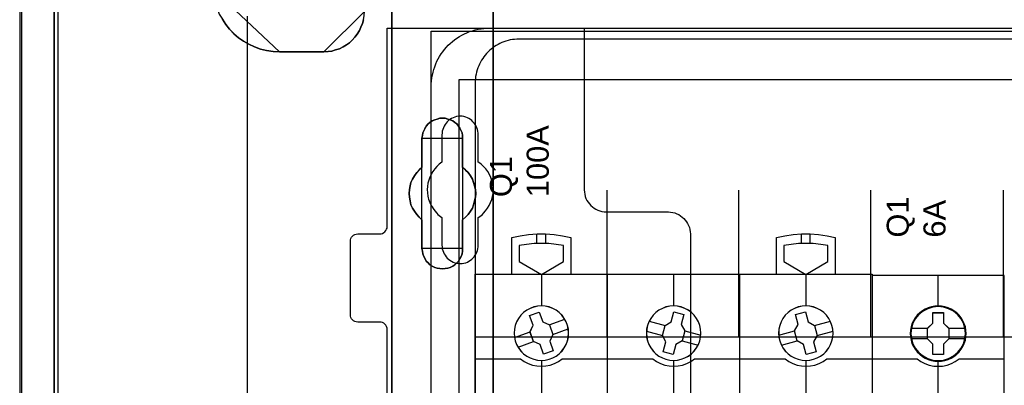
# Model space of a CAD drawing. Extents: x -635870 to -372006, y -44437 to 104716.
# Tile 48 of 246: x -620103 to -618763, y -31121 to -30623. Entities that reach past the tile are written whole.
import ezdxf

# ---------------------------------------------------------------- set-up
doc = ezdxf.new("R2010")
doc.units = 0
doc.header["$MEASUREMENT"] = 0
doc.layers.get('0').update_dxf_attribs({"color": 252})
for name, color, linetype in [('30', 7, 'Continuous'), ('45', 8, 'Continuous'), ('5', 7, 'Continuous'), ('50', 7, 'Continuous')]:
    doc.layers.add(name, color=color, linetype=linetype)
doc.styles.get("Standard").update_dxf_attribs({"font": 'arial.ttf', "bigfont": 'BIGFONT.SHX'})

# ---------------------------------------------------------------- blocks, each defined once
blk = doc.blocks.new('*U1009')
at = {"layer": '5', "color": 7}
for points in [[(9.279659, -3.4935), (8.454801, -4.058625), (7.629942, -4.7265), (6.856637, -5.394375), (6.134886, -6.113625), (5.413135, -6.832875), (4.742937, -7.6035), (4.072739, -8.4255), (3.505649, -9.2475), (2.938559, -10.120875), (2.474576, -10.99425), (2.010593, -11.919), (1.598164, -12.84375), (1.237288, -13.7685), (0.927966, -14.744625), (0.618644, -15.72075), (0.412429, -16.74825), (0.206215, -17.724375), (0.103107, -18.751875), (0.051554, -19.779375), (0, -20.806875), (0, -801.193125)], [(4.692335, -801.191648), (4.692335, -20.805704)], [(4.692335, -20.805704), (4.692335, -801.191648)], [(27.580767, -84.307315), (28.044798, -85.026604), (28.560388, -85.643137), (29.127537, -86.25967), (29.797804, -86.824825), (30.468071, -87.287225), (31.189897, -87.698247), (31.963282, -88.057891), (32.788227, -88.366158), (33.613171, -88.571669), (34.489674, -88.674424), (35.366177, -88.725802), (41.398581, -88.725802), (41.96573, -88.674424), (42.48132, -88.623046), (42.99691, -88.468913), (43.5125, -88.31478), (44.02809, -88.057891), (44.492121, -87.801002), (44.904593, -87.492736), (45.265506, -87.133092), (45.626419, -86.722069), (45.935774, -86.311047), (46.245128, -85.848648), (46.451364, -85.386248), (46.6576, -84.87247), (46.812277, -84.358693)], [(46.812277, -84.358693), (46.6576, -84.87247), (46.451364, -85.386248), (46.245128, -85.848648), (45.935774, -86.311047), (45.626419, -86.722069), (45.265506, -87.133092), (44.904593, -87.492736), (44.492121, -87.801002), (44.02809, -88.057891), (43.5125, -88.31478), (42.99691, -88.468913), (42.48132, -88.623046), (41.96573, -88.674424), (41.398581, -88.725802), (35.366177, -88.725802), (34.489674, -88.674424), (33.613171, -88.571669), (32.788227, -88.366158), (31.963282, -88.057891), (31.189897, -87.698247), (30.468071, -87.287225), (29.797804, -86.824825), (29.127537, -86.25967), (28.560388, -85.643137), (28.044798, -85.026604), (27.580767, -84.307315)], [(50.625815, -298.744188), (50.625815, -173.234937), (50.625815, -148.780413), (50.625815, -78.807593), (50.625815, -73.721462), (51.244508, -73.721462), (63.8246, -73.721462), (64.443293, -73.721462), (64.443293, -78.807593), (64.443293, -78.807593), (64.443293, -386.338651)], [(64.444049, -386.341247), (64.444049, -78.807635), (64.444049, -73.721462), (63.825368, -73.721462), (63.825368, -73.721462), (51.245527, -73.721462), (50.626846, -73.721462), (50.626846, -78.807635), (50.626846, -148.781036), (50.626846, -173.235764), (50.626846, -298.746057)]]:
    blk.add_lwpolyline(points, dxfattribs=at)
at = {"layer": '5', "color": 59}
blk.add_lwpolyline([(4.692335, -12.740183), (4.692335, -801.190946), (4.692335, -12.740183)], close=True, dxfattribs=at)
at = {"layer": '5', "color": 7}
for points in [[(50.626846, -78.808532), (50.626846, -148.782882), (50.626846, -78.808532)], [(64.441398, -386.34188), (64.441398, -78.808532), (64.441398, -386.34188)], [(26.343351, -80.196155), (26.394917, -81.121057), (26.601183, -81.943191), (26.859015, -82.765326), (27.168414, -83.587461), (27.580945, -84.306828), (28.045043, -85.026196), (28.560708, -85.642797), (29.127939, -86.259398), (29.798303, -86.824616), (30.468667, -87.287066), (31.190597, -87.698134), (31.964094, -88.057818), (32.789157, -88.366118), (33.61422, -88.571652), (34.49085, -88.674419), (35.367479, -88.725802), (26.343351, -80.196155)], [(41.398587, -88.725802), (41.965736, -88.674423), (42.481325, -88.623044), (42.996915, -88.468908), (43.512504, -88.314772), (44.028094, -88.057878), (44.492124, -87.800984), (44.904596, -87.492711), (45.265508, -87.133059), (45.626421, -86.722029), (45.935775, -86.310999), (46.245128, -85.84859), (46.451364, -85.386181), (46.6576, -84.872393), (46.812277, -84.358605), (46.863836, -83.793438), (46.915395, -83.228271), (41.398587, -88.725802)], [(41.401239, -88.723154), (35.364828, -88.723154), (41.401239, -88.723154)], [(56.14293, -98.126221), (55.833482, -98.331753), (55.575608, -98.537286), (55.317735, -98.845585), (55.163011, -99.1025), (55.008286, -99.462182), (54.853562, -99.770481), (54.801988, -100.130163), (54.750413, -100.489845), (54.750413, -104.446346), (54.38939, -104.806028), (54.028367, -105.16571), (53.718919, -105.576775), (53.461045, -106.039223), (53.254746, -106.501671), (53.151597, -106.96412), (53.048447, -107.477951), (52.996873, -107.991782), (53.048447, -108.505614), (53.151597, -109.019445), (53.254746, -109.533276), (53.461045, -109.995724), (53.718919, -110.40679), (54.028367, -110.869238), (54.38939, -111.22892), (54.750413, -111.588602), (54.750413, -115.49372), (54.801988, -115.853402), (54.853562, -116.213084), (55.008286, -116.572766), (55.163011, -116.881064), (55.317735, -117.189363), (55.575608, -117.446279), (55.833482, -117.703194), (56.14293, -117.908727), (56.503953, -118.062876), (56.813401, -118.165643), (57.174424, -118.217026), (57.535447, -118.268409), (57.89647, -118.217026), (58.257493, -118.165643), (58.566941, -118.062876), (58.927964, -117.908727), (59.237413, -117.703194), (59.495286, -117.446279), (59.701585, -117.189363), (59.907884, -116.881064), (60.062608, -116.572766), (60.217332, -116.213084), (60.268907, -115.853402), (60.268907, -115.49372), (60.268907, -111.588602), (60.681505, -111.22892), (61.042528, -110.869238), (61.351976, -110.40679), (61.60985, -109.995724), (61.764574, -109.533276), (61.919298, -109.019445), (62.022447, -108.505614), (62.074022, -107.991782), (62.022447, -107.477951), (61.919298, -106.96412), (61.764574, -106.501671), (61.60985, -106.039223), (61.351976, -105.576775), (61.042528, -105.16571), (60.681505, -104.806028), (60.268907, -104.446346), (60.268907, -100.489845), (60.268907, -100.130163), (60.217332, -99.770481), (60.062608, -99.462182), (59.907884, -99.1025), (59.701585, -98.845585), (59.495286, -98.537286), (59.237413, -98.331753), (58.927964, -98.126221), (58.566941, -97.972071), (58.257493, -97.869305), (57.89647, -97.766539), (57.535447, -97.766539), (57.174424, -97.766539), (56.813401, -97.869305), (56.503953, -97.972071), (56.14293, -98.126221)], [(56.14293, -98.126221), (55.833482, -98.331753), (55.575608, -98.537286), (55.317735, -98.845585), (55.163011, -99.1025), (55.008286, -99.462182), (54.853562, -99.770481), (54.801988, -100.130163), (54.750413, -100.489845), (54.750413, -104.446346), (54.38939, -104.806028), (54.028367, -105.16571), (53.718919, -105.576775), (53.461045, -106.039223), (53.254746, -106.501671), (53.151597, -106.96412), (53.048447, -107.477951), (52.996873, -107.991782), (53.048447, -108.505614), (53.151597, -109.019445), (53.254746, -109.533276), (53.461045, -109.995724), (53.718919, -110.40679), (54.028367, -110.869238), (54.38939, -111.22892), (54.750413, -111.588602), (54.750413, -115.49372), (54.801988, -115.853402), (54.853562, -116.213084), (55.008286, -116.572766), (55.163011, -116.881064), (55.317735, -117.189363), (55.575608, -117.446279), (55.833482, -117.703194), (56.14293, -117.908727), (56.503953, -118.062876), (56.813401, -118.165643), (57.174424, -118.217026), (57.535447, -118.268409), (57.89647, -118.217026), (58.257493, -118.165643), (58.566941, -118.062876), (58.927964, -117.908727), (59.237413, -117.703194), (59.495286, -117.446279), (59.701585, -117.189363), (59.907884, -116.881064), (60.062608, -116.572766), (60.217332, -116.213084), (60.268907, -115.853402), (60.268907, -115.49372), (60.268907, -111.588602), (60.681505, -111.22892), (61.042528, -110.869238), (61.351976, -110.40679), (61.60985, -109.995724), (61.764574, -109.533276), (61.919298, -109.019445), (62.022447, -108.505614), (62.074022, -107.991782), (62.022447, -107.477951), (61.919298, -106.96412), (61.764574, -106.501671), (61.60985, -106.039223), (61.351976, -105.576775), (61.042528, -105.16571), (60.681505, -104.806028), (60.268907, -104.446346), (60.268907, -100.489845), (60.268907, -100.130163), (60.217332, -99.770481), (60.062608, -99.462182), (59.907884, -99.1025), (59.701585, -98.845585), (59.495286, -98.537286), (59.237413, -98.331753), (58.927964, -98.126221), (58.566941, -97.972071), (58.257493, -97.869305), (57.89647, -97.766539), (57.535447, -97.766539), (57.174424, -97.766539), (56.813401, -97.869305), (56.503953, -97.972071), (56.14293, -98.126221)], [(54.750413, -100.489845), (54.801988, -100.130163), (54.853562, -99.770481), (55.008286, -99.462182), (55.163011, -99.1025), (55.317735, -98.845585), (55.575608, -98.537286), (55.833482, -98.331753), (56.14293, -98.126221), (56.503953, -97.972071), (56.813401, -97.869305), (57.174424, -97.766539), (57.535447, -97.766539), (57.89647, -97.766539), (58.257493, -97.869305), (58.566941, -97.972071), (58.927964, -98.126221), (59.237413, -98.331753), (59.495286, -98.537286), (59.701585, -98.845585), (59.907884, -99.1025), (60.062608, -99.462182), (60.217332, -99.770481), (60.268907, -100.130163), (60.268907, -100.489845), (60.268907, -104.446346), (60.681505, -104.806028), (61.042528, -105.16571), (61.351976, -105.576775), (61.60985, -106.039223), (61.764574, -106.501671), (61.919298, -106.96412), (62.022447, -107.477951), (62.074022, -107.991782), (62.022447, -108.505614), (61.919298, -109.019445), (61.764574, -109.533276), (61.60985, -109.995724), (61.351976, -110.40679), (61.042528, -110.869238), (60.681505, -111.22892), (60.268907, -111.588602), (60.268907, -115.49372), (60.268907, -115.853402), (60.217332, -116.213084), (60.062608, -116.572766), (59.907884, -116.881064), (59.701585, -117.189363), (59.495286, -117.446279), (59.237413, -117.703194), (58.927964, -117.908727), (58.566941, -118.062876), (58.257493, -118.165643), (57.89647, -118.217026), (57.535447, -118.268409), (57.174424, -118.217026), (56.813401, -118.165643), (56.503953, -118.062876), (56.14293, -117.908727), (55.833482, -117.703194), (55.575608, -117.446279), (55.317735, -117.189363), (55.163011, -116.881064), (55.008286, -116.572766), (54.853562, -116.213084), (54.801988, -115.853402), (54.750413, -115.49372), (54.750413, -111.588602), (54.38939, -111.22892), (54.028367, -110.869238), (53.718919, -110.40679), (53.461045, -109.995724), (53.254746, -109.533276), (53.151597, -109.019445), (53.048447, -108.505614), (52.996873, -107.991782), (53.048447, -107.477951), (53.151597, -106.96412), (53.254746, -106.501671), (53.461045, -106.039223), (53.718919, -105.576775), (54.028367, -105.16571), (54.38939, -104.806028), (54.750413, -104.446346), (54.750413, -100.489845)], [(60.268666, -100.491471), (60.268666, -100.131574), (60.217082, -99.771677), (60.062331, -99.463195), (59.90758, -99.103298), (59.701245, -98.846229), (59.49491, -98.537746), (59.236992, -98.332091), (58.927489, -98.126435), (58.566403, -97.972194), (58.256901, -97.869366), (57.895815, -97.766539), (57.534729, -97.766539), (57.173643, -97.766539), (56.812557, -97.869366), (56.503054, -97.972194), (56.141968, -98.126435), (55.832466, -98.332091), (55.574547, -98.537746), (55.316629, -98.846229), (55.161878, -99.103298), (55.007126, -99.463195), (54.852375, -99.771677), (54.800792, -100.131574), (54.749208, -100.491471), (60.268666, -100.491471)], [(54.749208, -100.488823), (54.749208, -104.447786), (54.749208, -100.488823)], [(60.266015, -104.447786), (60.266015, -100.488823), (60.266015, -104.447786)], [(54.751859, -104.445138), (54.390538, -104.804808), (54.029217, -105.164479), (53.719514, -105.57553), (53.461428, -106.037963), (53.254959, -106.500397), (53.151724, -106.96283), (53.04849, -107.476644), (52.996873, -107.990459), (53.04849, -108.504274), (53.151724, -109.018088), (53.254959, -109.531903), (53.461428, -109.994336), (53.719514, -110.405388), (54.029217, -110.867821), (54.390538, -111.227491), (54.751859, -111.587161), (54.751859, -104.445138)], [(60.266015, -111.587161), (60.679274, -111.227491), (61.040875, -110.867821), (61.350819, -110.405388), (61.609106, -109.994336), (61.764078, -109.531903), (61.91905, -109.018088), (62.022365, -108.504274), (62.074022, -107.990459), (62.022365, -107.476644), (61.91905, -106.96283), (61.764078, -106.500397), (61.609106, -106.037963), (61.350819, -105.57553), (61.040875, -105.164479), (60.679274, -104.804808), (60.266015, -104.445138), (60.266015, -111.587161)], [(54.749208, -111.587161), (54.749208, -115.493162), (54.749208, -111.587161)], [(60.266015, -115.493162), (60.266015, -111.587161), (60.266015, -115.493162)], [(54.749208, -115.490514), (54.800792, -115.850612), (54.852375, -116.210709), (55.007126, -116.570807), (55.161878, -116.879461), (55.316629, -117.188116), (55.574547, -117.445329), (55.832466, -117.702541), (56.141968, -117.908311), (56.503054, -118.062639), (56.812557, -118.165524), (57.173643, -118.216966), (57.534729, -118.268409), (57.895815, -118.216966), (58.256901, -118.165524), (58.566403, -118.062639), (58.927489, -117.908311), (59.236992, -117.702541), (59.49491, -117.445329), (59.701245, -117.188116), (59.90758, -116.879461), (60.062331, -116.570807), (60.217082, -116.210709), (60.268666, -115.850612), (60.268666, -115.490514), (54.749208, -115.490514)]]:
    blk.add_lwpolyline(points, close=True, dxfattribs=at)
at = {"layer": '50', "color": 7}
for points in [[(9.732781, -3.618792), (8.962767, -4.132125), (8.192753, -4.645458), (7.422739, -5.261458), (6.704059, -5.877458), (6.036714, -6.544791), (5.369368, -7.212124), (4.753357, -7.930791), (4.137346, -8.70079), (3.624004, -9.47079), (3.110661, -10.24079), (2.597318, -11.113456), (2.186644, -11.934789), (1.77597, -12.807456), (1.41663, -13.731456), (1.108625, -14.655455), (0.851953, -15.579455), (0.646616, -16.554788), (0.441279, -17.530121), (0.338611, -18.556787), (0.235942, -19.53212), (0.235942, -20.558787), (0.235942, -801.133213)], [(5.203985, -20.552831), (5.203985, -801.136518)], [(30.977363, -83.887281), (30.977363, -84.554755), (30.977363, -397.907699)], [(55.98194, -85.921426), (391.762235, -85.921426), (391.762235, -735.000783), (55.98194, -735.000783), (55.98194, -85.921426)], [(59.825943, -92.486155), (387.918232, -92.486155), (387.918232, -379.414356), (59.825943, -379.414356), (59.825943, -92.486155)]]:
    blk.add_lwpolyline(points, dxfattribs=at)
blk = doc.blocks.new('*U1010')
at = {"layer": '50', "color": 7}
for points in [[(56.000497, -152.524789), (56.000497, -93.507993), (56.000497, -93.087645), (56.042497, -92.688315), (56.084497, -92.288985), (56.168497, -91.889655), (56.252497, -91.490325), (56.357497, -91.112012), (56.483498, -90.754717), (56.630498, -90.376404), (56.777498, -90.019108), (56.966498, -89.68283), (57.155498, -89.346552), (57.365498, -89.010274), (57.575499, -88.716031), (57.827499, -88.40077), (58.079499, -88.106527), (58.331499, -87.833301), (58.6045, -87.581092), (58.8985, -87.328884), (59.1925, -87.076675), (59.507501, -86.866502), (59.843501, -86.656328), (60.179501, -86.467171), (60.515502, -86.278015), (60.872502, -86.130893), (61.229502, -85.983772), (61.607503, -85.857668), (61.985503, -85.752581), (62.384503, -85.668511), (62.783504, -85.584442), (63.182504, -85.542407), (63.581505, -85.521389), (64.001505, -85.500372), (383.999821, -85.500372)], [(379.969373, -86.991273), (67.968952, -86.991273), (67.674949, -87.012291), (67.359946, -87.033308), (67.065942, -87.075344), (66.771939, -87.117379), (66.477936, -87.180433), (66.183933, -87.264504), (65.91093, -87.369592), (65.637927, -87.474681), (65.364924, -87.57977), (65.112921, -87.726894), (64.860918, -87.853001), (64.629916, -88.021143), (64.377913, -88.189285), (64.167911, -88.357427), (63.936908, -88.546587), (63.726906, -88.756764), (63.537904, -88.945924), (63.348902, -89.17712), (63.1809, -89.408315), (63.012898, -89.63951), (62.844896, -89.870706), (62.697894, -90.122919), (62.571893, -90.39615), (62.466892, -90.648363), (62.340891, -90.921594), (62.25689, -91.194825), (62.172889, -91.489073), (62.109888, -91.783322), (62.046887, -92.07757), (62.025887, -92.371819), (62.004887, -92.687085), (61.983887, -93.002352), (61.983887, -227.999417)], [(379.969373, -86.991273), (67.968952, -86.991273), (67.674949, -87.012292), (67.359946, -87.033311), (67.065942, -87.075348), (66.771939, -87.117386), (66.477936, -87.180443), (66.183933, -87.264518), (65.91093, -87.369613), (65.637927, -87.474707), (65.364924, -87.579802), (65.112921, -87.726934), (64.860918, -87.853047), (64.629916, -88.021199), (64.377913, -88.18935), (64.167911, -88.357501), (63.936908, -88.546671), (63.726906, -88.75686), (63.537904, -88.94603), (63.348902, -89.177238), (63.1809, -89.408446), (63.012898, -89.639653), (62.844896, -89.870861), (62.697894, -90.123088), (62.571893, -90.396334), (62.466892, -90.64856), (62.340891, -90.921806), (62.25689, -91.195052), (62.172889, -91.489316), (62.109888, -91.783581), (62.046887, -92.077845), (62.025887, -92.37211), (62.004887, -92.687393), (61.983887, -93.002676), (61.983887, -127.5157), (386.017439, -127.5157)], [(379.969373, -86.991273), (67.968952, -86.991273), (67.674949, -87.012292), (67.359946, -87.033311), (67.065942, -87.075348), (66.771939, -87.117386), (66.477936, -87.180443), (66.183933, -87.264518), (65.91093, -87.369613), (65.637927, -87.474707), (65.364924, -87.579802), (65.112921, -87.726934), (64.860918, -87.853047), (64.629916, -88.021199), (64.377913, -88.18935), (64.167911, -88.357501), (63.936908, -88.546671), (63.726906, -88.75686), (63.537904, -88.94603), (63.348902, -89.177238), (63.1809, -89.408446), (63.012898, -89.639653), (62.844896, -89.870861), (62.697894, -90.123088), (62.571893, -90.396334), (62.466892, -90.64856), (62.340891, -90.921806), (62.25689, -91.195052), (62.172889, -91.489316), (62.109888, -91.783581), (62.046887, -92.077845), (62.025887, -92.37211), (62.004887, -92.687393), (61.983887, -93.002676), (61.983887, -127.5157), (386.017439, -127.5157)], [(79.960566, -127.558071), (79.960566, -107.546106)], [(97.87362, -127.558071), (97.87362, -107.546106)], [(115.850299, -127.558071), (115.850299, -107.546106)], [(133.909161, -127.558071), (133.909161, -107.546106)]]:
    blk.add_lwpolyline(points, dxfattribs=at)
blk = doc.blocks.new('*U1011')
at = {"layer": '30', "color": 7}
for points in [[(50.0136, -194.483557), (50.0136, -126.518212), (49.991224, -126.315599), (49.924096, -126.112986), (49.834591, -125.932886), (49.700334, -125.775298), (49.566077, -125.662736), (49.387068, -125.572685), (49.208059, -125.52766), (49.006674, -125.505148), (46.008272, -125.505148), (46.008272, -125.505148), (45.806887, -125.482635), (45.627878, -125.415098), (45.448869, -125.325048), (45.314612, -125.189972), (45.180355, -125.054897), (45.090851, -124.874797), (45.023722, -124.694697), (45.001346, -124.492084), (45.001346, -114.541543), (45.023722, -114.316418), (45.090851, -114.113805), (45.180355, -113.933705), (45.314612, -113.798629), (45.448869, -113.663554), (45.627878, -113.573504), (45.806887, -113.528479), (46.008272, -113.505966), (49.006674, -113.505966), (49.208059, -113.483454), (49.387068, -113.438429), (49.566077, -113.325866), (49.700334, -113.213303), (49.834591, -113.055716), (49.924096, -112.875615), (49.991224, -112.695515), (50.0136, -112.492902), (50.0136, -85.500372), (76.842584, -85.500372), (76.842584, -107.517632), (76.86496, -107.810295), (76.909712, -108.102958), (76.976841, -108.395621), (77.066345, -108.665771), (77.200602, -108.935922), (77.357235, -109.18356), (77.536244, -109.408685), (77.715253, -109.63381), (77.939015, -109.813911), (78.162776, -109.994011), (78.408913, -110.151599), (78.677427, -110.264161), (78.945941, -110.376724), (79.214454, -110.444261), (79.52772, -110.489287), (79.81861, -110.511799), (88.299164, -110.511799), (88.590054, -110.534312), (88.880944, -110.579337), (89.171833, -110.646874), (89.440347, -110.759437), (89.708861, -110.872), (89.954998, -111.029587), (90.178759, -111.209688), (90.380145, -111.389788), (90.58153, -111.614913), (90.760539, -111.840039), (90.894796, -112.087677), (91.029053, -112.357827), (91.140933, -112.627977), (91.208062, -112.92064), (91.252814, -113.213303), (91.27519, -113.505966), (91.27519, -207.495802)], [(46.008272, -125.505148), (45.806887, -125.482635), (45.627878, -125.415098), (45.448869, -125.325048), (45.314612, -125.189972), (45.180355, -125.054897), (45.090851, -124.874797), (45.023722, -124.694697), (45.001346, -124.492084), (45.001346, -114.541543), (45.023722, -114.316418), (45.090851, -114.113805), (45.180355, -113.933705), (45.314612, -113.798629), (45.448869, -113.663554), (45.627878, -113.573504), (45.806887, -113.528479), (46.008272, -113.505966), (49.006674, -113.505966), (49.208059, -113.483454), (49.387068, -113.438429), (49.566077, -113.325866), (49.700334, -113.213303), (49.834591, -113.055716), (49.924096, -112.875615), (49.991224, -112.695515), (50.0136, -112.492902), (50.0136, -85.500372), (76.842584, -85.500372), (76.842584, -107.517632), (76.86496, -107.810295), (76.909712, -108.102958), (76.976841, -108.395621), (77.066345, -108.665771), (77.200602, -108.935922), (77.357235, -109.18356), (77.536244, -109.408685), (77.715253, -109.63381), (77.939015, -109.813911), (78.162776, -109.994011), (78.408913, -110.151599), (78.677427, -110.264161), (78.945941, -110.376724), (79.214454, -110.444261), (79.52772, -110.489287), (79.81861, -110.511799), (88.299164, -110.511799), (88.590054, -110.534312), (88.880944, -110.579337), (89.171833, -110.646874), (89.440347, -110.759437), (89.708861, -110.872), (89.954998, -111.029587), (90.178759, -111.209688), (90.380145, -111.389788), (90.58153, -111.614913), (90.760539, -111.840039), (90.894796, -112.087677), (91.029053, -112.357827), (91.140933, -112.627977), (91.208062, -112.92064), (91.252814, -113.213303), (91.27519, -113.505966), (91.27519, -207.495802)], [(50.0136, -194.483557), (50.0136, -126.518212), (49.991224, -126.315599), (49.924096, -126.112986), (49.834591, -125.932886), (49.700334, -125.775298), (49.566077, -125.662736), (49.387068, -125.572685), (49.208059, -125.52766), (49.006674, -125.505148), (46.008272, -125.505148)], [(62.409659, -115.015831), (62.409659, -111.255808), (62.611125, -111.120717), (62.790205, -110.985627), (62.969286, -110.850536), (63.125981, -110.69293), (63.416987, -110.355204), (63.685608, -109.994962), (63.909458, -109.63472), (64.088539, -109.229448), (64.245234, -108.824176), (64.357159, -108.418904), (64.424315, -107.991117), (64.4467, -107.540815), (64.424315, -107.113028), (64.357159, -106.662726), (64.267619, -106.234939), (64.110924, -105.807152), (63.931843, -105.40188), (63.707993, -104.996608), (63.439372, -104.636366), (63.125981, -104.321155), (62.969286, -104.186064), (62.790205, -104.028458), (62.611125, -103.893368), (62.409659, -103.758277), (62.409659, -100.020769), (62.387274, -99.773103), (62.364889, -99.525437), (62.297734, -99.277771), (62.230579, -99.052619), (62.118653, -98.827468), (62.006728, -98.624832), (61.850032, -98.422196), (61.693337, -98.242076), (61.536642, -98.08447), (61.335176, -97.926864), (61.13371, -97.814289), (60.932245, -97.701713), (60.708394, -97.611653), (60.462159, -97.544107), (60.215923, -97.499077), (59.969687, -97.499077), (59.701066, -97.499077), (59.454831, -97.544107), (59.208595, -97.611653), (58.984745, -97.701713), (58.760894, -97.814289), (58.559428, -97.926864), (58.357963, -98.08447), (58.178882, -98.242076), (58.022187, -98.422196), (57.887876, -98.624832), (57.753566, -98.827468), (57.664026, -99.052619), (57.574486, -99.277771), (57.50733, -99.525437), (57.484945, -99.773103), (57.46256, -100.020769), (57.46256, -103.758277), (57.28348, -103.893368), (57.104399, -104.028458), (56.925319, -104.186064), (56.768623, -104.34367), (56.477618, -104.658881), (56.208997, -105.019123), (55.985146, -105.40188), (55.806066, -105.784637), (55.671755, -106.189909), (55.55983, -106.617696), (55.492675, -107.045483), (55.47029, -107.47327), (55.492675, -107.923572), (55.537445, -108.351359), (55.6046, -108.57651), (55.64937, -108.779146), (55.716525, -109.004297), (55.806066, -109.206933), (55.895606, -109.432084), (56.007531, -109.63472), (56.119457, -109.837356), (56.253767, -110.039992), (56.500003, -110.377719), (56.768623, -110.69293), (56.925319, -110.850536), (57.082014, -110.985627), (57.261095, -111.143233), (57.46256, -111.255808), (57.46256, -115.015831), (57.484945, -115.263497), (57.50733, -115.511164), (57.574486, -115.75883), (57.664026, -115.983981), (57.753566, -116.209132), (57.887876, -116.411768), (58.022187, -116.614404), (58.178882, -116.794525), (58.357963, -116.952131), (58.559428, -117.087221), (58.760894, -117.222312), (58.984745, -117.334887), (59.208595, -117.424948), (59.454831, -117.492493), (59.701066, -117.515008), (59.969687, -117.537523), (60.215923, -117.515008), (60.462159, -117.492493), (60.708394, -117.424948), (60.932245, -117.334887), (61.13371, -117.222312), (61.335176, -117.087221), (61.536642, -116.952131), (61.693337, -116.794525), (61.850032, -116.614404), (62.006728, -116.411768), (62.118653, -116.209132), (62.230579, -115.983981), (62.297734, -115.75883), (62.364889, -115.511164), (62.387274, -115.263497), (62.409659, -115.015831)]]:
    blk.add_lwpolyline(points, dxfattribs=at)
blk = doc.blocks.new('*U1012')
at = {"layer": '45', "color": 7}
for points in [[(66.996997, -118.999294), (66.996997, -113.985798), (66.996997, -113.985798), (68.127265, -113.739809), (69.269245, -113.575816), (70.422938, -113.493819), (71.582488, -113.493819), (72.730325, -113.575816), (73.878162, -113.739809), (75.008429, -113.985798), (75.008429, -113.985798), (75.008429, -118.999294), (66.996997, -118.999294)], [(102.995423, -118.999294), (102.995423, -113.985798), (102.995423, -113.985798), (104.125317, -113.739809), (105.272774, -113.575816), (106.420231, -113.493819), (107.579396, -113.493819), (108.732708, -113.575816), (109.87431, -113.739809), (111.004204, -113.985798), (111.004204, -113.985798), (111.004204, -118.999294), (102.995423, -118.999294)], [(74.014291, -115.090819), (73.01859, -114.926745), (72.011176, -114.815409), (71.003761, -114.78611), (70.002204, -114.815409), (68.994789, -114.926745), (67.999089, -115.090819), (67.999089, -115.090819), (67.999089, -117.264798), (67.999089, -117.264798), (71.003761, -118.999294), (71.003761, -118.999294), (74.014291, -117.264798), (74.014291, -117.264798), (74.014291, -115.090819), (74.014291, -115.090819)], [(110.004764, -115.090819), (109.014484, -114.926745), (108.012485, -114.815409), (106.998767, -114.78611), (105.990908, -114.815409), (104.98305, -114.926745), (103.986911, -115.090819), (103.986911, -115.090819), (103.986911, -117.264798), (103.986911, -117.264798), (106.998767, -118.999294), (106.998767, -118.999294), (110.004764, -117.264798), (110.004764, -117.264798), (110.004764, -115.090819), (110.004764, -115.090819)], [(79.996615, -118.986054), (98.004586, -118.986054), (98.004586, -118.986054), (116.00671, -118.986054), (116.00671, -118.986054), (116.00671, -202.010419), (116.00671, -202.010419), (98.004586, -202.010419), (98.004586, -202.010419), (79.996615, -202.010419), (79.996615, -202.010419), (61.994491, -202.010419), (61.994491, -202.010419), (61.994491, -118.986054), (61.994491, -118.986054), (79.996615, -118.986054), (79.996615, -118.986054)], [(79.998383, -118.99135), (98.002818, -118.99135), (116.001408, -118.99135), (116.001408, -202.005122), (98.002818, -202.005122), (79.998383, -202.005122), (61.999793, -202.005122), (61.999793, -118.99135), (79.998383, -118.99135)], [(74.708862, -127.000917), (74.67373, -126.468173), (74.562479, -125.952993), (74.369253, -125.46123), (74.123329, -124.992884), (73.807141, -124.571372), (73.4324, -124.196695), (73.00496, -123.886416), (72.542389, -123.628826), (72.044686, -123.441487), (71.529417, -123.330255), (71.002437, -123.289275), (70.481312, -123.330255), (69.954332, -123.441487), (69.462484, -123.628826), (68.999913, -123.886416), (68.578329, -124.196695), (68.203587, -124.571372), (67.887399, -124.992884), (67.629765, -125.46123), (67.448249, -125.952993), (67.336998, -126.468173), (67.301866, -127.000917), (67.336998, -127.527806), (67.448249, -128.042987), (67.629765, -128.540604), (67.887399, -129.003096), (68.203587, -129.430462), (68.578329, -129.805138), (68.999913, -130.121272), (69.462484, -130.373008), (69.954332, -130.560346), (70.481312, -130.671578), (71.002437, -130.706704), (71.529417, -130.671578), (72.044686, -130.560346), (72.542389, -130.373008), (73.00496, -130.121272), (73.4324, -129.805138), (73.807141, -129.430462), (74.123329, -129.003096), (74.369253, -128.540604), (74.562479, -128.042987), (74.67373, -127.527806), (74.708862, -127.000917)], [(74.70356, -127.000913), (74.668479, -126.46893), (74.557387, -125.954485), (74.364437, -125.463424), (74.118865, -124.995747), (73.80313, -124.574838), (73.428925, -124.200696), (73.002098, -123.89086), (72.540189, -123.633637), (72.043198, -123.446566), (71.528666, -123.335493), (71.002441, -123.294571), (70.482062, -123.335493), (69.955837, -123.446566), (69.464693, -123.633637), (69.002784, -123.89086), (68.581803, -124.200696), (68.207598, -124.574838), (67.891863, -124.995747), (67.634597, -125.463424), (67.453342, -125.954485), (67.34225, -126.46893), (67.307168, -127.000913), (67.34225, -127.52705), (67.453342, -128.041494), (67.634597, -128.538401), (67.891863, -129.000233), (68.207598, -129.426988), (68.581803, -129.80113), (69.002784, -130.116812), (69.464693, -130.368188), (69.955837, -130.555259), (70.482062, -130.666332), (71.002441, -130.701408), (71.528666, -130.666332), (72.043198, -130.555259), (72.540189, -130.368188), (73.002098, -130.116812), (73.428925, -129.80113), (73.80313, -129.426988), (74.118865, -129.000233), (74.364437, -128.538401), (74.557387, -128.041494), (74.668479, -127.52705), (74.70356, -127.000913)], [(69.38293, -124.597916), (70.697537, -124.123438), (70.697537, -124.123438), (71.178777, -125.441432), (71.178777, -125.441432), (72.088438, -125.857333), (72.088438, -125.857333), (72.563809, -127.175327), (72.563809, -127.175327), (72.141257, -128.077421), (72.141257, -128.077421), (72.622497, -129.395415), (72.622497, -129.395415), (71.302021, -129.869893), (71.302021, -129.869893), (70.82665, -128.557757), (70.82665, -128.557757), (69.922858, -128.135999), (69.922858, -128.135999), (69.447486, -126.818004), (69.447486, -126.818004), (69.86417, -125.921768), (69.86417, -125.921768), (69.38293, -124.597916), (69.38293, -124.597916)], [(92.709401, -127.000917), (92.674259, -126.468173), (92.557119, -125.952993), (92.375552, -125.46123), (92.123702, -124.992884), (91.801567, -124.571372), (91.42672, -124.196695), (91.005017, -123.886416), (90.536458, -123.628826), (90.04447, -123.441487), (89.529055, -123.330255), (89.007783, -123.289275), (88.474797, -123.330255), (87.959382, -123.441487), (87.467395, -123.628826), (86.998836, -123.886416), (86.577132, -124.196695), (86.202285, -124.571372), (85.88015, -124.992884), (85.6283, -125.46123), (85.446733, -125.952993), (85.329593, -126.468173), (85.294451, -127.000917), (85.329593, -127.527806), (85.446733, -128.042987), (85.6283, -128.540604), (85.88015, -129.003096), (86.202285, -129.430462), (86.577132, -129.805138), (86.998836, -130.121272), (87.467395, -130.373008), (87.959382, -130.560346), (88.474797, -130.671578), (89.007783, -130.706704), (89.529055, -130.671578), (90.04447, -130.560346), (90.536458, -130.373008), (91.005017, -130.121272), (91.42672, -129.805138), (91.801567, -129.430462), (92.123702, -129.003096), (92.375552, -128.540604), (92.557119, -128.042987), (92.674259, -127.527806), (92.709401, -127.000917)], [(92.701448, -127.000913), (92.666369, -126.46893), (92.549438, -125.954485), (92.368196, -125.463424), (92.116796, -124.995747), (91.795237, -124.574838), (91.42106, -124.200696), (91.00011, -123.89086), (90.532389, -123.633637), (90.041281, -123.446566), (89.526787, -123.335493), (89.006447, -123.294571), (88.474414, -123.335493), (87.95992, -123.446566), (87.468812, -123.633637), (87.001091, -123.89086), (86.580141, -124.200696), (86.205964, -124.574838), (85.884406, -124.995747), (85.633005, -125.463424), (85.451763, -125.954485), (85.334833, -126.46893), (85.299754, -127.000913), (85.334833, -127.52705), (85.451763, -128.041494), (85.633005, -128.538401), (85.884406, -129.000233), (86.205964, -129.426988), (86.580141, -129.80113), (87.001091, -130.116812), (87.468812, -130.368188), (87.95992, -130.555259), (88.474414, -130.666332), (89.006447, -130.701408), (89.526787, -130.666332), (90.041281, -130.555259), (90.532389, -130.368188), (91.00011, -130.116812), (91.42106, -129.80113), (91.795237, -129.426988), (92.116796, -129.000233), (92.368196, -128.538401), (92.549438, -128.041494), (92.666369, -127.52705), (92.701448, -127.000913)], [(87.826859, -125.958368), (88.68369, -125.466378), (88.68369, -125.466378), (89.04755, -124.107549), (89.04755, -124.107549), (90.40909, -124.470685), (90.40909, -124.470685), (90.04523, -125.829514), (90.04523, -125.829514), (90.538202, -126.684639), (90.538202, -126.684639), (90.174342, -128.037611), (90.174342, -128.037611), (89.317511, -128.541315), (89.317511, -128.541315), (88.953651, -129.88843), (88.953651, -129.88843), (87.592111, -129.525295), (87.592111, -129.525295), (87.955971, -128.172323), (87.955971, -128.172323), (87.462999, -127.31134), (87.462999, -127.31134), (87.826859, -125.958368), (87.826859, -125.958368)], [(110.699335, -127.000917), (110.664203, -126.468173), (110.552952, -125.952993), (110.371437, -125.46123), (110.113802, -124.992884), (109.797614, -124.571372), (109.422873, -124.196695), (109.001289, -123.886416), (108.538717, -123.628826), (108.046869, -123.441487), (107.5316, -123.330255), (106.998765, -123.289275), (106.471785, -123.330255), (105.956515, -123.441487), (105.458812, -123.628826), (104.996241, -123.886416), (104.568802, -124.196695), (104.19406, -124.571372), (103.877872, -124.992884), (103.631948, -125.46123), (103.438722, -125.952993), (103.333326, -126.468173), (103.292339, -127.000917), (103.333326, -127.527806), (103.438722, -128.042987), (103.631948, -128.540604), (103.877872, -129.003096), (104.19406, -129.430462), (104.568802, -129.805138), (104.996241, -130.121272), (105.458812, -130.373008), (105.956515, -130.560346), (106.471785, -130.671578), (106.998765, -130.706704), (107.5316, -130.671578), (108.046869, -130.560346), (108.538717, -130.373008), (109.001289, -130.121272), (109.422873, -129.805138), (109.797614, -129.430462), (110.113802, -129.003096), (110.371437, -128.540604), (110.552952, -128.042987), (110.664203, -127.527806), (110.699335, -127.000917)], [(110.694033, -127.000913), (110.658951, -126.46893), (110.547859, -125.954485), (110.366604, -125.463424), (110.109338, -124.995747), (109.793603, -124.574838), (109.419398, -124.200696), (108.998418, -123.89086), (108.536508, -123.633637), (108.045365, -123.446566), (107.530833, -123.335493), (106.998761, -123.294571), (106.472535, -123.335493), (105.958003, -123.446566), (105.461013, -123.633637), (104.999104, -123.89086), (104.572276, -124.200696), (104.198071, -124.574838), (103.882336, -124.995747), (103.636764, -125.463424), (103.443815, -125.954485), (103.33857, -126.46893), (103.297641, -127.000913), (103.33857, -127.52705), (103.443815, -128.041494), (103.636764, -128.538401), (103.882336, -129.000233), (104.198071, -129.426988), (104.572276, -129.80113), (104.999104, -130.116812), (105.461013, -130.368188), (105.958003, -130.555259), (106.472535, -130.666332), (106.998761, -130.701408), (107.530833, -130.666332), (108.045365, -130.555259), (108.536508, -130.368188), (108.998418, -130.116812), (109.419398, -129.80113), (109.793603, -129.426988), (110.109338, -129.000233), (110.366604, -128.538401), (110.547859, -128.041494), (110.658951, -127.52705), (110.694033, -127.000913)], [(105.596529, -124.470685), (106.953117, -124.107549), (106.953117, -124.107549), (107.317223, -125.466378), (107.317223, -125.466378), (108.174634, -125.958368), (108.174634, -125.958368), (108.53874, -127.31134), (108.53874, -127.31134), (108.045435, -128.17818), (108.045435, -128.17818), (108.403669, -129.525295), (108.403669, -129.525295), (107.052953, -129.88843), (107.052953, -129.88843), (106.688847, -128.535458), (106.688847, -128.535458), (105.819691, -128.037611), (105.819691, -128.037611), (105.455585, -126.684639), (105.455585, -126.684639), (105.960635, -125.829514), (105.960635, -125.829514), (105.596529, -124.470685), (105.596529, -124.470685)]]:
    blk.add_lwpolyline(points, close=True, dxfattribs=at)
for points in [[(70.395626, -114.815239), (70.395626, -113.493819)], [(71.593894, -114.815239), (71.593894, -113.493819)], [(106.396703, -114.815239), (106.396703, -113.493819)], [(107.594971, -114.815239), (107.594971, -113.493819)], [(70.997411, -118.986054), (70.997411, -123.302516)], [(79.992378, -138.010264), (79.992378, -118.986054)], [(89.000601, -118.986054), (89.000601, -123.302516)], [(97.995568, -138.010264), (97.995568, -118.986054)], [(106.993186, -118.986054), (106.993186, -123.302516)], [(72.079034, -125.865912), (74.183957, -125.092656)], [(85.662946, -125.373358), (87.839447, -125.966541)], [(108.162293, -125.966541), (110.330841, -125.373358)], [(67.344283, -127.589848), (69.45981, -126.811296)], [(72.550919, -127.182035), (74.658493, -126.403483)], [(85.299754, -126.723908), (87.476255, -127.31709)], [(90.524947, -126.676241), (92.701448, -127.269424)], [(103.302943, -127.269424), (105.46884, -126.676241)], [(108.522834, -127.31709), (110.694033, -126.723908)], [(67.821469, -128.900676), (69.934345, -128.12742)], [(90.164406, -128.026791), (92.340907, -128.619973)], [(103.666135, -128.619973), (105.832032, -128.026791)], [(70.997411, -130.693464), (70.997411, -138.010264)], [(89.000601, -130.693464), (89.000601, -138.010264)], [(106.993186, -130.693464), (106.993186, -138.010264)]]:
    blk.add_lwpolyline(points, dxfattribs=at)
at = {"layer": '45', "color": 251}
for points in [[(69.388232, -124.602338), (70.698536, -124.128734), (71.1782, -125.444299), (72.084884, -125.859433), (72.558699, -127.174998), (72.13753, -128.075429), (72.617194, -129.390994), (71.301041, -129.864597), (70.827226, -128.554879), (69.926392, -128.133898), (69.452577, -126.818334), (69.867897, -125.923749), (69.388232, -124.602338)], [(87.830907, -125.960273), (88.684783, -125.469185), (89.047388, -124.112845), (90.404233, -124.475315), (90.041628, -125.831655), (90.5329, -126.685213), (90.170295, -128.035706), (89.316418, -128.538487), (88.953813, -129.883134), (87.596968, -129.520664), (87.959573, -128.170171), (87.468301, -127.310766), (87.830907, -125.960273)], [(105.601225, -124.475315), (106.951981, -124.112845), (107.314522, -125.469185), (108.168247, -125.960273), (108.530787, -127.310766), (108.039603, -128.176017), (108.396296, -129.520664), (107.051388, -129.883134), (106.688847, -128.532641), (105.823427, -128.035706), (105.460887, -126.685213), (105.963766, -125.831655), (105.601225, -124.475315)]]:
    blk.add_lwpolyline(points, close=True, dxfattribs=at)
for points in [[(61.994491, -130.492205), (68.18201, -130.492205)], [(68.166104, -130.492205), (68.67013, -130.842147), (69.215181, -131.132776), (69.795396, -131.340368), (70.393194, -131.464923), (71.002713, -131.506442), (71.618093, -131.464923), (72.215891, -131.340368), (72.790246, -131.132776), (73.335297, -130.842147), (73.839322, -130.492205)], [(73.826067, -130.492205), (86.179898, -130.492205)], [(86.166643, -130.492205), (86.664575, -130.842147), (87.209371, -131.132776), (87.789315, -131.340368), (88.392692, -131.464923), (89.007784, -131.506442), (89.611161, -131.464923), (90.214537, -131.340368), (90.794482, -131.132776), (91.339278, -130.842147), (91.83721, -130.492205)], [(91.823955, -130.492205), (104.177785, -130.492205)], [(104.16453, -130.492205), (104.66832, -130.842147), (105.213116, -131.132776), (105.793061, -131.340368), (106.384721, -131.464923), (106.999814, -131.506442), (107.609048, -131.464923), (108.206567, -131.340368), (108.786511, -131.132776), (109.331307, -130.842147), (109.835097, -130.492205)], [(109.821842, -130.492205), (116.00671, -130.492205)]]:
    blk.add_lwpolyline(points, dxfattribs=at)
blk = doc.blocks.new('*U1013')
at = {"layer": '45', "color": 7}
for points in [[(133.996645, -119.158183), (116.00671, -119.158183), (116.00671, -200.929979), (133.996645, -200.929979), (133.996645, -119.158183)], [(133.975436, -119.179368), (116.025268, -119.179368), (116.025268, -200.908794), (133.975436, -200.908794), (133.975436, -119.179368)], [(128.808566, -127.065624), (128.786238, -126.613831), (128.713673, -126.162037), (128.557379, -125.726773), (128.373174, -125.308038), (128.138732, -124.916851), (127.859635, -124.569741), (127.524718, -124.25018), (127.15631, -123.969186), (126.787901, -123.726761), (126.352509, -123.539432), (125.917117, -123.412709), (125.459397, -123.324554), (125.00726, -123.302516), (124.54954, -123.324554), (124.102984, -123.412709), (123.650846, -123.539432), (123.237782, -123.726761), (122.847046, -123.969186), (122.484219, -124.25018), (122.14372, -124.569741), (121.881369, -124.916851), (121.635763, -125.308038), (121.434813, -125.726773), (121.317592, -126.162037), (121.228281, -126.613831), (121.194789, -127.065624), (121.228281, -127.511908), (121.317592, -127.952682), (121.434813, -128.387946), (121.635763, -128.801172), (121.881369, -129.197868), (122.14372, -129.555997), (122.484219, -129.875558), (122.847046, -130.156552), (123.237782, -130.387958), (123.650846, -130.575287), (124.102984, -130.707519), (124.54954, -130.801184), (125.00726, -130.823222), (125.459397, -130.801184), (125.917117, -130.707519), (126.352509, -130.575287), (126.787901, -130.387958), (127.15631, -130.156552), (127.524718, -129.875558), (127.859635, -129.555997), (128.138732, -129.197868), (128.373174, -128.801172), (128.557379, -128.387946), (128.713673, -127.952682), (128.786238, -127.511908), (128.808566, -127.065624)], [(128.808566, -127.065624), (128.786238, -126.613831), (128.713673, -126.162037), (128.557379, -125.726773), (128.373174, -125.308038), (128.138732, -124.916851), (127.859635, -124.569741), (127.524718, -124.25018), (127.15631, -123.969186), (126.787901, -123.726761), (126.352509, -123.539432), (125.917117, -123.412709), (125.459397, -123.324554), (125.00726, -123.302516), (124.54954, -123.324554), (124.102984, -123.412709), (123.650846, -123.539432), (123.237782, -123.726761), (122.847046, -123.969186), (122.484219, -124.25018), (122.14372, -124.569741), (121.881369, -124.916851), (121.635763, -125.308038), (121.434813, -125.726773), (121.317592, -126.162037), (121.228281, -126.613831), (121.194789, -127.065624), (121.228281, -127.511908), (121.317592, -127.952682), (121.434813, -128.387946), (121.635763, -128.801172), (121.881369, -129.197868), (122.14372, -129.555997), (122.484219, -129.875558), (122.847046, -130.156552), (123.237782, -130.387958), (123.650846, -130.575287), (124.102984, -130.707519), (124.54954, -130.801184), (125.00726, -130.823222), (125.459397, -130.801184), (125.917117, -130.707519), (126.352509, -130.575287), (126.787901, -130.387958), (127.15631, -130.156552), (127.524718, -129.875558), (127.859635, -129.555997), (128.138732, -129.197868), (128.373174, -128.801172), (128.557379, -128.387946), (128.713673, -127.952682), (128.786238, -127.511908), (128.808566, -127.065624)], [(124.286472, -124.20553), (125.739076, -124.20553), (125.739076, -125.635029), (126.459748, -126.341499), (126.459748, -127.770998), (125.739076, -128.488507), (125.739076, -129.906967), (124.286472, -129.906967), (124.286472, -128.488507), (123.54891, -127.770998), (123.54891, -126.341499), (124.286472, -125.635029), (124.286472, -124.20553)], [(124.286472, -124.20553), (125.739076, -124.20553), (125.739076, -124.20553), (125.739076, -125.635029), (125.739076, -125.635029), (126.459748, -126.341499), (126.459748, -126.341499), (126.459748, -127.770998), (126.459748, -127.770998), (125.739076, -128.488507), (125.739076, -128.488507), (125.739076, -129.906967), (125.739076, -129.906967), (124.286472, -129.906967), (124.286472, -129.906967), (124.286472, -128.488507), (124.286472, -128.488507), (123.54891, -127.770998), (123.54891, -127.770998), (123.54891, -126.341499), (123.54891, -126.341499), (124.286472, -125.635029), (124.286472, -125.635029), (124.286472, -124.20553), (124.286472, -124.20553)], [(124.295625, -124.224067), (125.729708, -124.224067), (125.729708, -125.64427), (126.44119, -126.346147), (126.44119, -127.76635), (125.729708, -128.479194), (125.729708, -129.88843), (124.295625, -129.88843), (124.295625, -128.479194), (123.567467, -127.76635), (123.567467, -126.346147), (124.295625, -125.64427), (124.295625, -124.224067)]]:
    blk.add_lwpolyline(points, close=True, dxfattribs=at)
at = {"layer": '45', "color": 139}
for points in [[(133.996645, -119.158183), (116.00671, -119.158183), (116.00671, -200.929979), (133.996645, -200.929979), (133.996645, -119.158183)], [(128.790009, -127.064285), (128.76779, -126.614878), (128.695578, -126.165471), (128.540046, -125.732506), (128.356739, -125.315982), (128.12344, -124.926861), (127.845703, -124.581585), (127.512419, -124.263712), (127.145806, -123.984202), (126.779194, -123.743057), (126.345924, -123.556717), (125.912655, -123.430664), (125.457166, -123.342975), (125.007232, -123.321053), (124.551744, -123.342975), (124.107365, -123.430664), (123.657431, -123.556717), (123.24638, -123.743057), (122.857549, -123.984202), (122.496491, -124.263712), (122.157652, -124.581585), (121.896579, -124.926861), (121.652171, -125.315982), (121.4522, -125.732506), (121.335551, -126.165471), (121.246675, -126.614878), (121.213346, -127.064285), (121.246675, -127.508212), (121.335551, -127.946658), (121.4522, -128.379623), (121.652171, -128.790666), (121.896579, -129.185268), (122.157652, -129.541505), (122.496491, -129.859378), (122.857549, -130.138888), (123.24638, -130.369072), (123.657431, -130.555411), (124.107365, -130.686945), (124.551744, -130.780115), (125.007232, -130.802037), (125.457166, -130.780115), (125.912655, -130.686945), (126.345924, -130.555411), (126.779194, -130.369072), (127.145806, -130.138888), (127.512419, -129.859378), (127.845703, -129.541505), (128.12344, -129.185268), (128.356739, -128.790666), (128.540046, -128.379623), (128.695578, -127.946658), (128.76779, -127.508212), (128.790009, -127.064285)], [(128.721082, -127.065517), (128.642896, -126.343578), (128.436263, -125.660216), (128.095597, -125.026452), (127.626482, -124.469843), (127.068013, -124.012431), (126.425774, -123.676261), (125.727687, -123.461332), (125.001678, -123.3952), (124.275668, -123.461332), (123.577581, -123.676261), (122.940927, -124.012431), (122.376873, -124.469843), (121.907759, -125.026452), (121.567093, -125.660216), (121.360459, -126.343578), (121.282273, -127.065517), (121.360459, -127.781945), (121.567093, -128.470819), (121.907759, -129.099071), (122.376873, -129.655681), (122.940927, -130.107582), (123.577581, -130.449263), (124.275668, -130.65868), (125.001678, -130.735834), (125.727687, -130.65868), (126.425774, -130.449263), (127.068013, -130.107582), (127.626482, -129.655681), (128.095597, -129.099071), (128.436263, -128.470819), (128.642896, -127.781945), (128.721082, -127.065517)], [(128.713129, -127.05879), (128.640548, -126.3426), (128.433973, -125.659464), (128.087819, -125.020402), (127.630003, -124.463977), (127.066108, -124.012226), (126.418465, -123.670658), (125.720575, -123.46131), (124.994769, -123.3952), (124.274546, -123.46131), (123.582239, -123.670658), (122.934597, -124.012226), (122.370701, -124.463977), (121.912885, -125.020402), (121.566731, -125.659464), (121.354573, -126.3426), (121.287575, -127.05879), (121.354573, -127.774981), (121.566731, -128.463626), (121.912885, -129.09167), (122.370701, -129.653604), (122.934597, -130.105355), (123.582239, -130.441413), (124.274546, -130.65627), (124.994769, -130.72789), (125.720575, -130.65627), (126.418465, -130.441413), (127.066108, -130.105355), (127.630003, -129.653604), (128.087819, -129.09167), (128.433973, -128.463626), (128.640548, -127.774981), (128.713129, -127.05879)]]:
    blk.add_lwpolyline(points, close=True, dxfattribs=at)
for points in [[(124.975167, -119.158183), (124.975167, -123.440219)], [(116.00671, -130.486909), (122.19423, -130.486909)], [(122.154464, -130.486909), (122.657901, -130.845599), (123.206087, -131.135967), (123.782242, -131.33524), (124.39196, -131.471883), (124.996084, -131.511738), (125.611395, -131.471883), (126.221113, -131.33524), (126.797268, -131.135967), (127.334267, -130.845599), (127.848891, -130.486909)], [(124.975167, -130.682871), (124.975167, -137.912283)], [(127.806474, -130.486909), (133.996645, -130.486909)]]:
    blk.add_lwpolyline(points, dxfattribs=at)
at = {"layer": '45', "color": 7}
for points in [[(121.266367, -126.326687), (123.588675, -126.326687)], [(126.419982, -126.326687), (128.736988, -126.326687)], [(121.266367, -127.746088), (123.588675, -127.746088)], [(126.419982, -127.746088), (128.736988, -127.746088)]]:
    blk.add_lwpolyline(points, dxfattribs=at)

msp = doc.modelspace()

# ---------------------------------------------------------------- block references
at = {"xscale": 10, "yscale": 10, "zscale": 10}
for name in ['*U1009', '*U1011', '*U1010']:
    msp.add_blockref(name, (-620103.1, -29779.7), dxfattribs=at)
ref = msp.add_blockref('*U1012', (-620103.1, -29779.7), dxfattribs=dict(xscale=10, yscale=10, zscale=10))
ref.add_attrib('Oznaczenie', 'Q1', (-619433.1, -30864.7), dxfattribs={"height": 30, "rotation": 90, "flags": 2})
ref.add_attrib('Pr¹d znamionowy', '100A', (-619383.1, -30864.7), dxfattribs={"height": 30, "rotation": 90, "flags": 2})
ref = msp.add_blockref('*U1013', (-620103.1, -29779.7), dxfattribs=dict(xscale=10, yscale=10, zscale=10))
ref.add_attrib('Oznaczenie', 'Q1', (-618893.1, -30919.7), dxfattribs={"height": 30, "rotation": 90, "flags": 2})
ref.add_attrib('Pr¹d znamionowy', '6A', (-618843.1, -30919.7), dxfattribs={"height": 30, "rotation": 90, "flags": 2})

doc.saveas('drawing.dxf')
